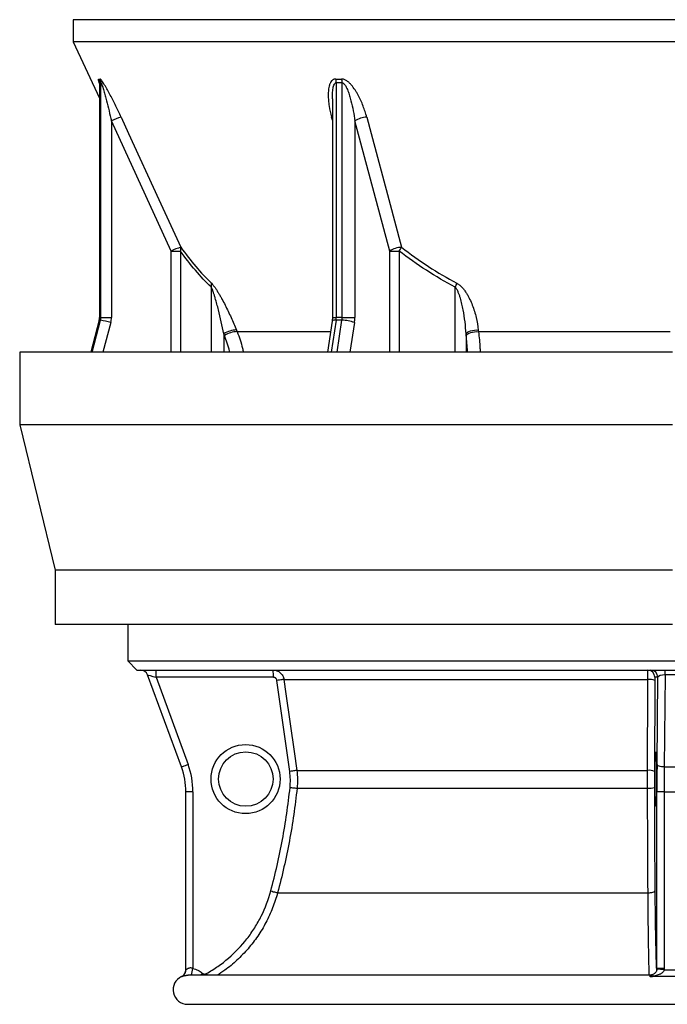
# Model space of a CAD drawing. Header units: millimetres. Extents: x 4080 to 7675, y 754 to 11989.
# Tile 1 of 6: x 4080 to 5863, y 754 to 3464. Entities that reach past the tile are written whole.
import ezdxf

# ---------------------------------------------------------------- set-up
doc = ezdxf.new("R2010")
doc.units = ezdxf.units.MM
doc.header["$LTSCALE"] = 5

msp = doc.modelspace()

# ---------------------------------------------------------------- linework, layer by layer
at = {"color": 7, "linetype": 'Continuous', "lineweight": 25}
for p, q in [((4227.1, 3464.4), (4227.1, 3403.2)), ((5520, 3464.4), (4227.1, 3464.4)), ((7527.1, 3464.4), (5520, 3464.4)), ((4227.1, 3403.2), (4299.3, 3248.4)), ((5520, 3403.2), (4227.1, 3403.2)), ((7527.1, 3403.2), (5520, 3403.2)), ((4299.3, 3288.8), (4299.3, 2645)), ((4299.7, 3290.5), (4299.7, 2645)), ((4303.2, 2645), (4303.2, 3290.5)), ((4951.2, 3290.5), (4951.2, 2645)), ((4967.6, 2645), (4967.6, 3290.5)), ((4940.5, 3246.4), (4940.5, 2645)), ((4496.8, 2827.4), (4332.1, 3185.7)), ((4332.1, 3185.7), (4332.1, 2645)), ((5002.4, 3185.7), (5002.4, 2645)), ((5098.3, 2827.4), (5002.4, 3185.7)), ((4496.8, 2827.4), (4522.2, 2827.4)), ((5098.3, 2827.4), (5124.2, 2827.4)), ((4298.3, 2637.1), (4275.2, 2549.6)), ((4302.1, 2637.2), (4298.7, 2637.2)), ((4303.2, 2645), (4299.7, 2645)), ((4303.2, 2645), (4332.1, 2645)), ((4939.7, 2634.5), (4926.7, 2549.6)), ((4967, 2637.2), (4950.6, 2637.2)), ((4967.6, 2645), (4951.2, 2645)), ((4967.6, 2645), (5002.4, 2645)), ((4676.5, 2610.3), (4678.3, 2605.7)), ((5342.4, 2610.3), (5342.9, 2605.7)), ((5870.5, 2605.7), (5342.9, 2605.7)), ((4643.7, 2595.2), (4641.8, 2599.8)), ((5309, 2595.2), (5308.6, 2599.8)), ((4079.6, 2549.6), (4079.6, 2349.6)), ((5877.1, 2549.6), (4079.6, 2549.6)), ((4079.6, 2349.6), (4177.1, 1949.6)), ((5877.1, 2349.6), (4079.6, 2349.6)), ((4177.1, 1949.6), (4177.1, 1799.6)), ((5877.1, 1949.6), (4177.1, 1949.6)), ((5877.1, 1799.6), (4177.1, 1799.6)), ((4377.1, 1799.6), (4377.1, 1699.4)), ((4377.1, 1699.4), (4402.1, 1674.4)), ((4377.1, 1699.4), (7377.1, 1699.4)), ((4402.1, 1674.4), (7352.1, 1674.4)), ((4524.9, 1407.7), (4431.9, 1661.3)), ((4455.2, 1654.4), (4543.1, 1414.6)), ((4778, 1654.4), (4455.2, 1654.4)), ((5836.8, 1654.4), (5828.3, 1654.4)), ((5834.5, 1414.6), (5836.8, 1654.4)), ((5856.9, 1661.3), (5854.4, 1407.7)), ((5856.9, 1661.3), (5856.9, 1674.4)), ((5897.3, 1661.3), (5856.9, 1661.3)), ((4823.2, 1395.3), (4787.9, 1645.8)), ((4807.2, 1648.6), (5809.3, 1648.6)), ((5828, 1645.8), (5827.1, 1395.3)), ((4842.5, 1398.1), (5808.4, 1398.1)), ((5854.4, 1407.7), (5899.8, 1407.7)), ((4537.1, 848.9), (4537.1, 1338.9)), ((4556.6, 1338.9), (4537.1, 1338.9)), ((4556.6, 1338.9), (4556.6, 853)), ((4843.3, 1349.2), (5808.4, 1349.2)), ((5834.1, 853.1), (5834.1, 1338.9)), ((5854.1, 1338.9), (5834.1, 1338.9)), ((5854.1, 1338.9), (5900.1, 1338.9)), ((5854.1, 1338.9), (5854.1, 853.1)), ((4789.7, 1061.1), (5809.7, 1061.1)), ((5853.9, 848.9), (5834, 850.9)), ((5854.1, 853.1), (5834.1, 853.1)), ((5814.3, 834.4), (4543, 834.4)), ((4542.1, 754.4), (7212.1, 754.4))]:
    msp.add_line(p, q, dxfattribs=at)
at = {"color": 8, "linetype": 'Continuous', "lineweight": 25}
for p, q in [((4940.5, 3187.8), (4938.3, 3196.3)), ((4938.3, 3196.3), (4940.5, 3196.2)), ((4496.8, 2549.6), (4496.8, 2827.4)), ((4522.2, 2827.4), (4522.2, 2549.6)), ((5098.3, 2549.6), (5098.3, 2827.4)), ((5124.2, 2827.4), (5124.2, 2549.6)), ((4607.3, 2549.6), (4607.3, 2728.4)), ((5278.8, 2549.6), (5278.8, 2728.4)), ((4298.7, 2637.2), (4275.6, 2549.6)), ((4279, 2549.6), (4302.1, 2637.2)), ((4298.3, 2637.1), (4298.7, 2637.2)), ((4299.3, 2645), (4299.7, 2645)), ((4330.3, 2630.7), (4308.9, 2549.6)), ((4950.6, 2637.2), (4937.1, 2549.6)), ((4940.5, 2645), (4951.2, 2645)), ((4953.5, 2549.6), (4967, 2637.2)), ((5001.3, 2630.7), (4988.8, 2549.6)), ((4935.3, 2605.7), (4678.3, 2605.7)), ((4641.8, 2599.8), (4641.8, 2549.6)), ((5308.6, 2599.8), (5308.6, 2549.6)), ((5833.9, 849.8), (5834.1, 853.1))]:
    msp.add_line(p, q, dxfattribs=at)
at = {"color": 7, "linetype": 'Continuous', "lineweight": 25, "flags": 128}
for points in [[(4358.6, 3196.3), (4379.4, 3151), (4462.7, 2969.7), (4523.3, 2837.9)], [(5035.2, 3196.3), (5047.3, 3151), (5095.7, 2969.7), (5131, 2837.9)], [(5308.6, 2599.8), (5310.2, 2602.1), (5313, 2604.4), (5316.7, 2606.4), (5321.2, 2608.1), (5326.3, 2609.4), (5331.7, 2610.2), (5337.2, 2610.5), (5342.4, 2610.3)], [(5309, 2595.2), (5310.7, 2597.5), (5313.5, 2599.7), (5317.2, 2601.8), (5321.7, 2603.5), (5326.8, 2604.8), (5332.2, 2605.6), (5337.7, 2605.9), (5342.9, 2605.7)], [(4807.2, 1648.6), (4806.6, 1648.5), (4805.4, 1648.3), (4803.6, 1648), (4801.2, 1647.7), (4798.4, 1647.3), (4795.1, 1646.8), (4791.6, 1646.3), (4787.9, 1645.8)], [(4807.2, 1648.6), (4812.8, 1609), (4835.1, 1450.5), (4842.5, 1398.1)], [(5808.4, 1398.1), (5808.6, 1437.7), (5809.1, 1596.2), (5809.3, 1648.6)], [(4524.9, 1407.7), (4525.2, 1407.9), (4526.2, 1408.3), (4527.9, 1409), (4530.2, 1409.8), (4532.9, 1410.9), (4536.1, 1412), (4539.5, 1413.3), (4543.1, 1414.6)], [(5854.4, 1407.7), (5850.6, 1407.9), (5846.9, 1408.3), (5843.5, 1409), (5840.5, 1409.8), (5838, 1410.9), (5836.1, 1412), (5834.9, 1413.3), (5834.5, 1414.6)], [(4842.5, 1398.1), (4841.9, 1398), (4840.7, 1397.9), (4838.9, 1397.6), (4836.5, 1397.2), (4833.6, 1396.8), (4830.4, 1396.4), (4826.9, 1395.9), (4823.2, 1395.3)], [(4824, 1351.3), (4827.6, 1350.9), (4831.2, 1350.5), (4834.4, 1350.2), (4837.3, 1349.9), (4839.7, 1349.6), (4841.5, 1349.4), (4842.8, 1349.3), (4843.3, 1349.2)], [(4770.9, 1066.3), (4774.5, 1065.4), (4777.9, 1064.4), (4781.1, 1063.6), (4783.9, 1062.8), (4786.3, 1062.1), (4788, 1061.6), (4789.2, 1061.3), (4789.7, 1061.1)], [(5809.7, 1061.1), (5813.3, 1061.3), (5816.8, 1061.7), (5820, 1062.2), (5822.9, 1062.8), (5825.2, 1063.6), (5826.9, 1064.4), (5828, 1065.4), (5828.5, 1066.3)]]:
    msp.add_lwpolyline(points, dxfattribs=at)
at = {"color": 8, "linetype": 'Continuous', "lineweight": 25, "flags": 128}
for points in [[(4582.5, 840.2), (4579.9, 837.1), (4577.6, 834.4)], [(4593.8, 839.1), (4595.7, 835.7), (4596.4, 834.4)]]:
    msp.add_lwpolyline(points, dxfattribs=at)
at = {"color": 7, "linetype": 'Continuous', "lineweight": 25}
for centre, radius in [((4701.6, 1374.4), 95), ((4702.1, 1374.4), 75)]:
    msp.add_circle(centre, radius, dxfattribs=at)
for centre, radius, start, end in [((4274.4, 3290.6), 25.3, 359.8495, 24.536), ((4277.8, 3290.5), 25.4, 0.1234, 24.7633), ((4910.2, 3291.1), 41, 359.1843, 14.0912), ((4926.2, 3290.2), 41.3, 0.4437, 15.2699), ((4399.7, 3054.9), 147.3, 106.1885, 117.3022), ((5036.4, 3136.3), 60, 91.2099, 124.5416), ((4564.7, 2695.7), 148.2, 106.2426, 117.2807), ((4506.2, 2834.3), 17.4, 336.6502, 12.0965), ((5132.3, 2777.9), 60, 91.2931, 124.5466), ((5035.7, 2891.6), 109.3, 324.009, 330.5917), ((4586.7, 2734.4), 21.4, 343.6873, 12.2331), ((5183.6, 2776.3), 106.6, 333.2497, 339.4536), ((4269.2, 2645), 30.4, 345.2224, 0.003), ((4272.7, 2645), 30.4, 345.2224, 0.003), ((4264.2, 2407.8), 232.5, 73.4845, 80.601), ((4276.3, 2645), 55.8, 345.2224, 0.003), ((4900, 2644.9), 51.2, 351.3237, 0.0395), ((4916.3, 2644.9), 51.2, 351.3237, 0.0395), ((4966.9, 2542.3), 94.9, 68.7155, 89.9366), ((4908.5, 2644.9), 93.9, 351.3237, 0.0395), ((4678.9, 2540.2), 70.2, 91.9826, 121.9039), ((4680.8, 2535.6), 70.2, 91.9749, 121.9091), ((4413.1, 1654.4), 20, 20.1363, 90), ((4263.8, 1659.4), 191.5, 358.5046, 4.4944), ((4586.6, 1659.4), 191.5, 358.5046, 4.4944), ((5808.3, 1654.4), 20, 359.9902, 89.9902), ((5816.8, 1654.4), 20, 359.9902, 89.9902), ((5813.3, 1611.5), 37.3, 66.8498, 96.2543), ((4336.6, 1338.9), 220, 0, 20.1363), ((4337.1, 1338.9), 200, 0, 20.1363), ((5812.5, 1361.2), 37.2, 66.8082, 96.2432), ((5812.5, 1396.7), 47.7, 265.0785, 287.8188), ((4517.1, 848.9), 20, 294.6358, 0.085), ((4517.1, 848.9), 20, 315.198, 360), ((4542.1, 794.4), 40, 114.6066, 270)]:
    msp.add_arc(centre, radius, start, end, dxfattribs=at)
at = {"color": 8, "linetype": 'Continuous', "lineweight": 25}
for centre, radius, start, end in [((4947.9, 2624.6), 12.8, 77.9891, 129.6665), ((4257.4, 915.2), 305.6, 344.6756, 348.2588), ((4517.1, 848.9), 20, 294.6661, 315.198)]:
    msp.add_arc(centre, radius, start, end, dxfattribs=at)
at = {"color": 7, "linetype": 'Continuous', "lineweight": 25}
for centre, major_axis, ratio, start_param, end_param in [((4455.7, 1654.4), (23.8, -6.9), 0.005862, 3.145891, 4.692108), ((5856.7, 1654.4), (20, 0.2), 0.344097, 1.559996, 3.106213), ((5839.9, 1338.9), (0, 220), 0.026186, 1.219352, 1.570796), ((5859.9, 1338.9), (0, 200), 0.028805, 1.219352, 1.570796)]:
    msp.add_ellipse(centre, major_axis=major_axis, ratio=ratio, start_param=start_param, end_param=end_param, dxfattribs=at)
msp.add_ellipse((5830.3, 1374.4), major_axis=(0, 75), ratio=0.026186, dxfattribs=at)
at = {"color": 8, "linetype": 'Continuous', "lineweight": 25}
for points, knots in [([(4299.3, 3288.8), (4298.9, 3290), (4297.9, 3293.2), (4296.8, 3297.3), (4296.4, 3300.6), (4297.1, 3301), (4297.4, 3301.1)], [0, 0, 0, 0, 0.17144, 0.479028, 0.768595, 1, 1, 1, 1]), ([(4299.4, 3288.8), (4299.3, 3289.2), (4299.3, 3290), (4299.4, 3290.5), (4299.6, 3290.5), (4299.7, 3290.5)], [0, 0, 0, 0, 0.294779, 0.754756, 1, 1, 1, 1]), ([(4940.6, 3246.9), (4940.6, 3247.1), (4940.3, 3252), (4940.9, 3261.7), (4942.2, 3275), (4944.6, 3284.9), (4947.9, 3289.5), (4950, 3290.5), (4950.9, 3290.5), (4951.2, 3290.5)], [0, 0, 0, 0, 0.011466, 0.299595, 0.589971, 0.839495, 0.934565, 0.977245, 1, 1, 1, 1]), ([(4678.3, 2605.7), (4681.2, 2598.3), (4686.8, 2583.4), (4692.3, 2564.5), (4694.6, 2553), (4695.2, 2549.6)], [0, 0, 0, 0, 0.408849, 0.820489, 1, 1, 1, 1]), ([(5342.9, 2605.7), (5343.7, 2598.3), (5345.3, 2583.4), (5346.8, 2564.5), (5347.4, 2553), (5347.6, 2549.6)], [0, 0, 0, 0, 0.408849, 0.820489, 1, 1, 1, 1]), ([(4657.9, 2549.6), (4657.7, 2550.4), (4656.1, 2558.6), (4651.5, 2574), (4646.3, 2588.1), (4643.7, 2595.2)], [0, 0, 0, 0, 0.051072, 0.523813, 1, 1, 1, 1]), ([(5312.7, 2549.6), (5312.6, 2550.4), (5312.2, 2558.6), (5311.1, 2574), (5309.7, 2588.1), (5309, 2595.2)], [0, 0, 0, 0, 0.051072, 0.523813, 1, 1, 1, 1]), ([(4789.7, 1061.1), (4785.4, 1047.2), (4776.9, 1019.2), (4758.3, 979.4), (4735.8, 941.7), (4708.9, 906.9), (4678.4, 875.5), (4649.7, 851.1), (4630.4, 838.8), (4623.5, 834.4)], [0, 0, 0, 0, 0.1521627, 0.3048119, 0.4569762, 0.6091118, 0.7617313, 0.9138684, 1, 1, 1, 1]), ([(5813.2, 834.4), (5813, 837.9), (5812.6, 849.1), (5812.1, 872.2), (5811.4, 903.3), (5810.8, 937.9), (5810.4, 975.3), (5810, 1013.9), (5809.8, 1043), (5809.7, 1058.5), (5809.7, 1061.1)], [0, 0, 0, 0, 0.06947, 0.222337, 0.374717, 0.527132, 0.680034, 0.832446, 0.9713, 1, 1, 1, 1]), ([(5828.5, 1066.3), (5828.6, 1051.7), (5828.8, 1027.3), (5829.2, 994.7), (5829.6, 967.5), (5830, 941.5), (5830.6, 917.1), (5831.1, 894.6), (5831.7, 874.1), (5832.3, 857.7), (5832.7, 849.2), (5832.8, 846)], [0, 0, 0, 0, 0.1618724, 0.2709008, 0.3799295, 0.4921435, 0.6043578, 0.713384, 0.8224104, 0.9345996, 1, 1, 1, 1]), ([(4525.5, 830.8), (4525.5, 830.8), (4525.7, 830.8), (4526.8, 831.3), (4528.6, 832), (4530.9, 832.7), (4533.8, 833.4), (4536, 833.9), (4537.5, 834), (4537.7, 834.1)], [0, 0, 0, 0, 0.1765266, 0.3557065, 0.5259914, 0.6990309, 0.8379957, 0.9794912, 1, 1, 1, 1]), ([(5815.5, 830.3), (5815.3, 831.9), (5814.9, 834.4), (5814.5, 834), (5814.4, 833.9)], [0, 0, 0, 0, 0.618057, 1, 1, 1, 1]), ([(5815.5, 830.3), (5815.5, 830.3), (5816.4, 831.3), (5818.1, 832.9), (5820.8, 835.1), (5823, 836.3), (5824.2, 836.9)], [0, 0, 0, 0, 0.003831, 0.31859, 0.617073, 1, 1, 1, 1])]:
    msp.add_open_spline(points, degree=3, knots=knots, dxfattribs=at)
at = {"color": 7, "linetype": 'Continuous', "lineweight": 25}
for points in [[(4297.4, 3301.1), (4298.5, 3301), (4299.7, 3301), (4300.8, 3301.1)], [(4303.2, 3290.5), (4302, 3290.5), (4300.8, 3290.5), (4299.7, 3290.5)], [(4950, 3301.1), (4955.4, 3301), (4960.7, 3301), (4966.1, 3301.1)], [(4967.6, 3290.5), (4962.1, 3290.5), (4956.7, 3290.5), (4951.2, 3290.5)], [(4824, 1351.3), (4824.7, 1358.7), (4825.4, 1373.4), (4824.2, 1388), (4823.2, 1395.3)], [(5827.1, 1395.3), (5827.1, 1388), (5827, 1373.4), (5827.1, 1358.7), (5827.1, 1351.3)], [(4770.9, 1066.3), (4783.5, 1113.1), (4804.8, 1207.4), (4818.8, 1303.1), (4824, 1351.3)], [(5834, 850.9), (5834.1, 851.6), (5834.1, 852.4), (5834.1, 853.1)], [(5854.1, 853.1), (5854.1, 851.7), (5854, 850.3), (5853.9, 848.9)], [(5853.9, 848.9), (5861.6, 848.9), (5877.1, 849), (5892.6, 848.9), (5900.3, 848.9)]]:
    msp.add_open_spline(points, degree=3, dxfattribs=at)
for points, knots in [([(4299.2, 3291.1), (4299.2, 3291.1), (4299.2, 3291.2), (4299.3, 3290.4), (4299.3, 3289.7), (4299.3, 3289.1), (4299.3, 3288.8)], [0, 0, 0, 0, 0.2267489, 0.6571091, 0.8716265, 1, 1, 1, 1]), ([(4358.6, 3196.3), (4356.2, 3201.4), (4353.9, 3206.5), (4349, 3216.7), (4346.6, 3221.7), (4341.7, 3231.8), (4339.2, 3236.8), (4334.2, 3246.7), (4331.7, 3251.7), (4327.8, 3259), (4326.5, 3261.5), (4323.9, 3266.3), (4322.6, 3268.7), (4318.7, 3275.7), (4316.1, 3280.2), (4312.2, 3286.6), (4311, 3288.7), (4308.5, 3292.5), (4307.3, 3294.3), (4305, 3297.5), (4303.9, 3298.8), (4302.5, 3300.2), (4302.1, 3300.5), (4301.4, 3301), (4301.1, 3301.1), (4300.8, 3301.1)], [0, 0, 0, 0, 0.125, 0.125, 0.25, 0.25, 0.375, 0.375, 0.5, 0.5, 0.5625, 0.5625, 0.625, 0.625, 0.75, 0.75, 0.8125, 0.8125, 0.875, 0.875, 0.9375, 0.9375, 0.96875, 0.96875, 1, 1, 1, 1]), ([(4303.2, 3290.5), (4303.3, 3290.6), (4303.4, 3290.5), (4303.7, 3290.2), (4303.8, 3289.9), (4304.2, 3289.3), (4304.3, 3289), (4304.7, 3288.2), (4304.8, 3287.8), (4305.4, 3286.6), (4305.7, 3285.6), (4306.4, 3283.7), (4306.8, 3282.7), (4307.8, 3279.6), (4308.5, 3277.5), (4309.8, 3273.1), (4310.5, 3270.9), (4312.4, 3264.2), (4313.7, 3259.7), (4316.1, 3250.6), (4317.3, 3246), (4320.9, 3232.2), (4323.3, 3222.9), (4327.8, 3204.3), (4330, 3195), (4332.1, 3185.7)], [0, 0, 0, 0, 0.015625, 0.015625, 0.03125, 0.03125, 0.046875, 0.046875, 0.0625, 0.0625, 0.09375, 0.09375, 0.125, 0.125, 0.1875, 0.1875, 0.25, 0.25, 0.375, 0.375, 0.5, 0.5, 0.75, 0.75, 1, 1, 1, 1]), ([(4950, 3301.1), (4948.8, 3301.1), (4947.6, 3301), (4945.5, 3300.5), (4944.5, 3300.2), (4942.5, 3299.2), (4941.7, 3298.7), (4940, 3297.4), (4939.2, 3296.6), (4937.1, 3294.3), (4936, 3292.5), (4934.5, 3289.6), (4934.1, 3288.6), (4933.2, 3286.6), (4932.9, 3285.5), (4931.2, 3280.1), (4930.3, 3275.6), (4929.5, 3268.6), (4929.4, 3266.2), (4929.1, 3261.4), (4929.1, 3259), (4929.2, 3251.6), (4929.4, 3246.7), (4930.3, 3236.8), (4931, 3231.7), (4933.3, 3216.7), (4935.5, 3206.5), (4938.3, 3196.3)], [0, 0, 0, 0, 0.03125, 0.03125, 0.0625, 0.0625, 0.09375, 0.09375, 0.125, 0.125, 0.1875, 0.1875, 0.21875, 0.21875, 0.25, 0.25, 0.375, 0.375, 0.4375, 0.4375, 0.5, 0.5, 0.625, 0.625, 0.75, 0.75, 1, 1, 1, 1]), ([(5035.2, 3196.3), (5033.8, 3201.4), (5032.3, 3206.5), (5029, 3216.7), (5027.2, 3221.7), (5023.3, 3231.8), (5021.3, 3236.8), (5016.7, 3246.7), (5014.3, 3251.7), (5010.4, 3259), (5009, 3261.5), (5006.1, 3266.3), (5004.6, 3268.7), (5000, 3275.7), (4996.6, 3280.2), (4991, 3286.6), (4989.1, 3288.7), (4984.9, 3292.5), (4982.8, 3294.3), (4978.2, 3297.5), (4975.8, 3298.8), (4972.2, 3300.2), (4970.9, 3300.5), (4968.5, 3301), (4967.3, 3301.1), (4966.1, 3301.1)], [0, 0, 0, 0, 0.125, 0.125, 0.25, 0.25, 0.375, 0.375, 0.5, 0.5, 0.5625, 0.5625, 0.625, 0.625, 0.75, 0.75, 0.8125, 0.8125, 0.875, 0.875, 0.9375, 0.9375, 0.96875, 0.96875, 1, 1, 1, 1]), ([(4967.6, 3290.5), (4968.1, 3290.6), (4968.6, 3290.5), (4969.6, 3290.2), (4970.1, 3289.9), (4971, 3289.3), (4971.5, 3289), (4972.3, 3288.2), (4972.8, 3287.8), (4973.9, 3286.6), (4974.7, 3285.6), (4976, 3283.7), (4976.6, 3282.7), (4978.4, 3279.6), (4979.5, 3277.5), (4981.5, 3273.1), (4982.4, 3270.9), (4985, 3264.2), (4986.6, 3259.7), (4989.4, 3250.6), (4990.6, 3246), (4994.2, 3232.2), (4996.2, 3222.9), (4999.7, 3204.3), (5001.1, 3195), (5002.4, 3185.7)], [0, 0, 0, 0, 0.015625, 0.015625, 0.03125, 0.03125, 0.046875, 0.046875, 0.0625, 0.0625, 0.09375, 0.09375, 0.125, 0.125, 0.1875, 0.1875, 0.25, 0.25, 0.375, 0.375, 0.5, 0.5, 0.75, 0.75, 1, 1, 1, 1]), ([(4607.3, 2728.4), (4592.3, 2742.6), (4577.8, 2758.1), (4549.5, 2791.2), (4535.7, 2808.9), (4522.2, 2827.4)], [0, 0, 0, 0, 0.5, 0.5, 1, 1, 1, 1]), ([(4523.3, 2837.9), (4536.7, 2819.5), (4550.4, 2801.8), (4578.5, 2768.7), (4592.9, 2753.2), (4607.7, 2738.9)], [0, 0, 0, 0, 0.5, 0.5, 1, 1, 1, 1]), ([(5278.8, 2728.4), (5251.6, 2742.6), (5225.2, 2758.1), (5173.8, 2791.2), (5148.7, 2808.9), (5124.2, 2827.4)], [0, 0, 0, 0, 0.5, 0.5, 1, 1, 1, 1]), ([(5131, 2837.9), (5155.2, 2819.5), (5179.9, 2801.8), (5230.6, 2768.7), (5256.6, 2753.2), (5283.4, 2738.9)], [0, 0, 0, 0, 0.5, 0.5, 1, 1, 1, 1]), ([(4607.7, 2738.9), (4609.2, 2737.4), (4610.8, 2735.6), (4613.3, 2732.6), (4614.1, 2731.5), (4615.7, 2729.3), (4616.6, 2728.1), (4619, 2724.6), (4620.7, 2722.1), (4623.9, 2717.1), (4625.5, 2714.5), (4628.7, 2709.2), (4630.2, 2706.5), (4633.4, 2701.1), (4634.9, 2698.4), (4639.4, 2690.1), (4642.4, 2684.5), (4648.1, 2673.3), (4650.9, 2667.7), (4656.4, 2656.3), (4659.1, 2650.5), (4666.9, 2633.3), (4671.9, 2621.8), (4676.5, 2610.3)], [0, 0, 0, 0, 0.0625, 0.0625, 0.09375, 0.09375, 0.125, 0.125, 0.1875, 0.1875, 0.25, 0.25, 0.3125, 0.3125, 0.375, 0.375, 0.5, 0.5, 0.625, 0.625, 0.75, 0.75, 1, 1, 1, 1]), ([(5283.4, 2738.9), (5286.2, 2737.4), (5288.8, 2735.6), (5292.4, 2732.6), (5293.6, 2731.5), (5295.9, 2729.3), (5297, 2728.1), (5300.2, 2724.6), (5302.2, 2722.1), (5305.9, 2717.1), (5307.7, 2714.5), (5311.1, 2709.2), (5312.7, 2706.5), (5315.7, 2701.1), (5317.1, 2698.4), (5321.2, 2690.1), (5323.6, 2684.5), (5328, 2673.3), (5329.9, 2667.7), (5333.5, 2656.3), (5335.1, 2650.5), (5339.2, 2633.3), (5341.2, 2621.8), (5342.4, 2610.3)], [0, 0, 0, 0, 0.0625, 0.0625, 0.09375, 0.09375, 0.125, 0.125, 0.1875, 0.1875, 0.25, 0.25, 0.3125, 0.3125, 0.375, 0.375, 0.5, 0.5, 0.625, 0.625, 0.75, 0.75, 1, 1, 1, 1]), ([(4641.8, 2599.8), (4639.6, 2610.7), (4637.2, 2621.7), (4632.3, 2643.7), (4629.7, 2654.6), (4625.5, 2671), (4624.1, 2676.4), (4621.1, 2687.2), (4619.6, 2692.7), (4617.2, 2700.7), (4616.4, 2703.4), (4614.8, 2708.7), (4613.9, 2711.3), (4612.2, 2716.5), (4611.2, 2719), (4609.8, 2722.7), (4609.3, 2723.9), (4608.3, 2726.2), (4607.8, 2727.3), (4607.3, 2728.4)], [0, 0, 0, 0, 0.25, 0.25, 0.5, 0.5, 0.625, 0.625, 0.75, 0.75, 0.8125, 0.8125, 0.875, 0.875, 0.9375, 0.9375, 0.96875, 0.96875, 1, 1, 1, 1]), ([(5308.6, 2599.8), (5308, 2610.7), (5307.1, 2621.7), (5304.5, 2643.7), (5302.8, 2654.6), (5299.7, 2671), (5298.6, 2676.4), (5296, 2687.2), (5294.6, 2692.7), (5292.1, 2700.7), (5291.3, 2703.4), (5289.4, 2708.7), (5288.4, 2711.3), (5286.2, 2716.5), (5285, 2719), (5282.9, 2722.7), (5282.2, 2723.9), (5280.6, 2726.2), (5279.7, 2727.3), (5278.8, 2728.4)], [0, 0, 0, 0, 0.25, 0.25, 0.5, 0.5, 0.625, 0.625, 0.75, 0.75, 0.8125, 0.8125, 0.875, 0.875, 0.9375, 0.9375, 0.96875, 0.96875, 1, 1, 1, 1]), ([(4299.3, 2645), (4299.3, 2644.1), (4299.2, 2641.4), (4298.7, 2638.8), (4298.3, 2637.1)], [0, 0, 0, 0, 0.339551, 1, 1, 1, 1]), ([(4940.5, 2645), (4940.5, 2643.8), (4940.5, 2640.2), (4940, 2636.8), (4939.7, 2634.5)], [0, 0, 0, 0, 0.340163, 1, 1, 1, 1]), ([(4777.5, 1674.4), (4779.3, 1674.4), (4781.1, 1674.2), (4784.6, 1673.6), (4786.3, 1673.1), (4789.7, 1671.9), (4791.3, 1671.1), (4793.6, 1669.7), (4794.3, 1669.3), (4795.8, 1668.2), (4796.5, 1667.6), (4798.5, 1665.9), (4799.7, 1664.6), (4802, 1661.8), (4803, 1660.3), (4804.7, 1657.2), (4805.4, 1655.5), (4806.5, 1652.1), (4806.9, 1650.4), (4807.2, 1648.6)], [0, 0, 0, 0, 0.125, 0.125, 0.25, 0.25, 0.375, 0.375, 0.4375, 0.4375, 0.5, 0.5, 0.625, 0.625, 0.75, 0.75, 0.875, 0.875, 1, 1, 1, 1]), ([(4787.9, 1645.8), (4787.8, 1647), (4787.4, 1648.1), (4786.5, 1649.7), (4786.2, 1650.2), (4785.4, 1651.1), (4785, 1651.6), (4784.1, 1652.4), (4783.6, 1652.7), (4782.6, 1653.3), (4782.1, 1653.6), (4780.4, 1654.2), (4779.2, 1654.4), (4778, 1654.4)], [0, 0, 0, 0, 0.25, 0.25, 0.375, 0.375, 0.5, 0.5, 0.625, 0.625, 0.75, 0.75, 1, 1, 1, 1]), ([(5809.3, 1648.6), (5809.3, 1650.4), (5809.3, 1652.1), (5809.2, 1655.5), (5809.2, 1657.1), (5809.1, 1660.3), (5809.1, 1661.8), (5809.1, 1663.9), (5809, 1664.5), (5809, 1665.8), (5809, 1666.5), (5808.9, 1668.2), (5808.9, 1669.3), (5808.7, 1671.1), (5808.7, 1671.9), (5808.6, 1673.1), (5808.5, 1673.6), (5808.4, 1674.2), (5808.3, 1674.4), (5808.3, 1674.4)], [0, 0, 0, 0, 0.125, 0.125, 0.25, 0.25, 0.375, 0.375, 0.4375, 0.4375, 0.5, 0.5, 0.625, 0.625, 0.75, 0.75, 0.875, 0.875, 1, 1, 1, 1]), ([(5828.3, 1654.4), (5828.3, 1654.4), (5828.2, 1654.2), (5828.2, 1653.6), (5828.2, 1653.3), (5828.1, 1652.7), (5828.1, 1652.4), (5828.1, 1651.6), (5828.1, 1651.1), (5828.1, 1650.2), (5828.1, 1649.7), (5828, 1648.1), (5828, 1647), (5828, 1645.8)], [0, 0, 0, 0, 0.25, 0.25, 0.375, 0.375, 0.5, 0.5, 0.625, 0.625, 0.75, 0.75, 1, 1, 1, 1]), ([(4842.5, 1398.1), (4843.6, 1390), (4844.3, 1381.9), (4844.5, 1365.5), (4844.2, 1357.3), (4843.3, 1349.2)], [0, 0, 0, 0, 0.5, 0.5, 1, 1, 1, 1]), ([(5808.4, 1349.2), (5808.4, 1357.3), (5808.4, 1365.5), (5808.4, 1381.8), (5808.4, 1390), (5808.4, 1398.1)], [0, 0, 0, 0, 0.5, 0.5, 1, 1, 1, 1]), ([(4843.3, 1349.2), (4840.7, 1324.9), (4837.7, 1300.6), (4830.6, 1252.3), (4826.6, 1228.2), (4817.6, 1180.1), (4812.7, 1156.2), (4801.9, 1108.5), (4796, 1084.8), (4789.7, 1061.1)], [0, 0, 0, 0, 0.25, 0.25, 0.5, 0.5, 0.75, 0.75, 1, 1, 1, 1]), ([(5809.7, 1061.1), (5809.5, 1084.8), (5809.4, 1108.5), (5809.1, 1156.2), (5809, 1180.1), (5808.8, 1228.1), (5808.7, 1252.2), (5808.5, 1300.6), (5808.5, 1324.9), (5808.4, 1349.2)], [0, 0, 0, 0, 0.25, 0.25, 0.5, 0.5, 0.75, 0.75, 1, 1, 1, 1]), ([(5827.1, 1351.3), (5827.2, 1303.1), (5827.4, 1255.3), (5827.9, 1160.3), (5828.1, 1113.1), (5828.5, 1066.3)], [0, 0, 0, 0, 0.5, 0.5, 1, 1, 1, 1]), ([(4593.8, 839.1), (4604.7, 845.1), (4615.2, 851.7), (4630.5, 862.4), (4635.5, 866.1), (4645.3, 873.7), (4650, 877.6), (4673.4, 897.6), (4690.3, 915.4), (4709.2, 939.7), (4712.9, 944.6), (4720, 954.8), (4723.5, 960), (4733.3, 975.7), (4739.4, 986.4), (4755.8, 1019.3), (4764.5, 1042.3), (4770.9, 1066.3)], [0, 0, 0, 0, 0.125, 0.125, 0.1875, 0.1875, 0.25, 0.25, 0.5, 0.5, 0.5625, 0.5625, 0.625, 0.625, 0.75, 0.75, 1, 1, 1, 1]), ([(4556.6, 853), (4555.4, 853.5), (4554.1, 853.9), (4551.5, 854.4), (4550.3, 854.5), (4547.8, 854.3), (4546.7, 854.1), (4544.6, 853.5), (4543.6, 853.1), (4541.9, 852.3), (4541.1, 851.8), (4539.7, 850.9), (4539.1, 850.5), (4538.1, 849.8), (4537.8, 849.5), (4537.2, 849), (4537.1, 848.9), (4537.1, 848.9)], [0, 0, 0, 0, 0.125, 0.125, 0.25, 0.25, 0.375, 0.375, 0.5, 0.5, 0.625, 0.625, 0.75, 0.75, 0.875, 0.875, 1, 1, 1, 1]), ([(4556.6, 853), (4559, 852.5), (4561.3, 851.8), (4565.9, 850.2), (4568.2, 849.2), (4574.7, 846), (4578.7, 843.3), (4582.5, 840.2)], [0, 0, 0, 0, 0.25, 0.25, 0.5, 0.5, 1, 1, 1, 1]), ([(4582.5, 840.2), (4583.2, 839.5), (4584.1, 839), (4586, 838.2), (4587, 837.9), (4589, 837.7), (4590, 837.8), (4592, 838.2), (4592.9, 838.6), (4593.8, 839.1)], [0, 0, 0, 0, 0.25, 0.25, 0.5, 0.5, 0.75, 0.75, 1, 1, 1, 1]), ([(5853.9, 848.9), (5853.7, 847.9), (5853.4, 847), (5852.5, 845.3), (5852, 844.5), (5850.2, 842.2), (5848.8, 841), (5846.5, 839.4), (5845.7, 838.9), (5844.1, 838), (5843.3, 837.6), (5840.8, 836.4), (5839.1, 835.8), (5833.8, 834), (5830.2, 833.1), (5822.9, 831.5), (5819.2, 830.9), (5815.5, 830.3)], [0, 0, 0, 0, 0.0625, 0.0625, 0.125, 0.125, 0.25, 0.25, 0.3125, 0.3125, 0.375, 0.375, 0.5, 0.5, 0.75, 0.75, 1, 1, 1, 1]), ([(5833.9, 850.9), (5833.8, 850.1), (5833.7, 848.2), (5832.7, 845.4), (5831.2, 842.6), (5828.7, 839.9), (5826.2, 837.9), (5824.3, 837), (5824.3, 837)], [0, 0, 0, 0, 0.09996, 0.25823, 0.419581, 0.654516, 0.993061, 1, 1, 1, 1]), ([(4537.7, 834.1), (4538.5, 834.2), (4540.2, 834.4), (4542.3, 834.4), (4543.3, 834.4)], [0, 0, 0, 0, 0.5023948, 1, 1, 1, 1]), ([(5824.2, 837), (5822.7, 836.3), (5819.6, 834.7), (5816.2, 834.5), (5814.4, 834.4)], [0, 0, 0, 0, 0.483955, 1, 1, 1, 1]), ([(5920.1, 830.6), (5902.6, 830.7), (5885.2, 830.8), (5850.4, 830.7), (5832.9, 830.6), (5815.5, 830.3)], [0, 0, 0, 0, 0.5, 0.5, 1, 1, 1, 1])]:
    msp.add_open_spline(points, degree=3, knots=knots, dxfattribs=at)
at = {"color": 8, "linetype": 'Continuous', "lineweight": 25}
msp.add_open_spline([(4525.5, 830.8), (4525.4, 830.8), (4525.4, 830.8), (4525.4, 830.8)], degree=3, dxfattribs=at)

doc.saveas('drawing.dxf')
